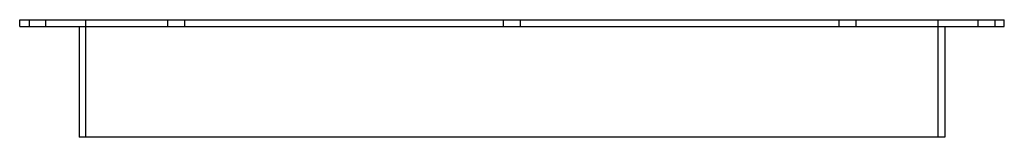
# Model space of a CAD drawing. Header units: millimetres. Extents: x -290 to 290, y -69 to 0.
import ezdxf

# ---------------------------------------------------------------- set-up
doc = ezdxf.new("R2010")
doc.units = ezdxf.units.MM
doc.layers.add('HIDDEN', color=7, linetype='Continuous')
doc.layers.add('THICK', color=7, linetype='Continuous')

msp = doc.modelspace()

# ---------------------------------------------------------------- linework, layer by layer
at = {"layer": 'HIDDEN'}
for p, q in [((-285, 0), (-285, -4)), ((-275, -4), (-275, 0)), ((-251.5, -69), (-251.5, 0)), ((-202.99, -4), (-202.99, 0)), ((-202.99, -4), (-202.99, 0)), ((-192.99, -4), (-192.99, 0)), ((-192.99, -4), (-192.99, 0)), ((-5, -4), (-5, 0)), ((-5, -4), (-5, 0)), ((5, -4), (5, 0)), ((5, -4), (5, 0)), ((192.99, -4), (192.99, 0)), ((192.99, -4), (192.99, 0)), ((202.99, -4), (202.99, 0)), ((202.99, -4), (202.99, 0)), ((251.5, -69), (251.5, 0)), ((275, -4), (275, 0)), ((285, 0), (285, -4))]:
    msp.add_line(p, q, dxfattribs=at)
at = {"layer": 'THICK'}
for p, q in [((-290.5, 0), (0, 0)), ((-290.5, -4), (-290.5, 0)), ((0, 0), (290.5, 0)), ((-290.5, -4), (0, -4)), ((-255.5, -4), (-255.5, -69)), ((0, -4), (290.5, -4)), ((255.5, -4), (255.5, -69)), ((290.5, -4), (290.5, 0)), ((0, -69), (-255.5, -69)), ((255.5, -69), (0, -69))]:
    msp.add_line(p, q, dxfattribs=at)

doc.saveas('drawing.dxf')
